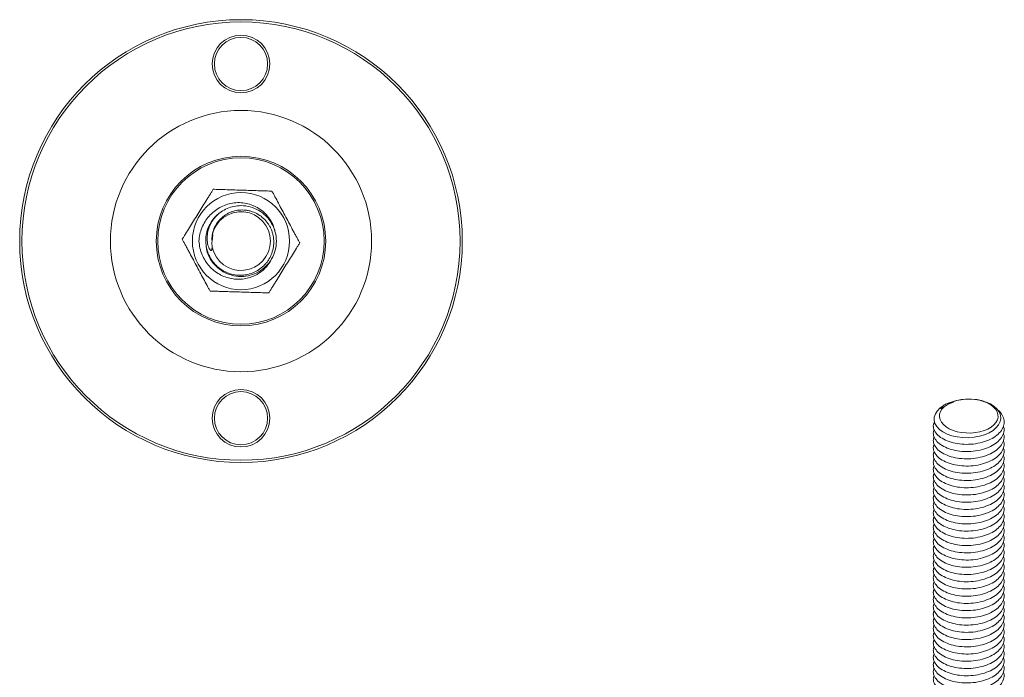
# Model space of a CAD drawing. Header units: millimetres. Extents: x 128.8 to 183.1, y 86.1 to 145.4.
# Tile 5 of 5: x 130.2 to 174.7, y 115.7 to 145.4. Entities that reach past the tile are written whole.
import ezdxf

# ---------------------------------------------------------------- set-up
doc = ezdxf.new("R2010")
doc.units = ezdxf.units.MM

msp = doc.modelspace()

# ---------------------------------------------------------------- linework, layer by layer
at = {"color": 142, "linetype": 'Continuous', "lineweight": 0, "true_color": 0x0080c0}
msp.add_line((139.327, 136.735), (139.304, 136.72), dxfattribs=at)
at = {"color": 7, "linetype": 'Continuous', "lineweight": 15}
for p, q in [((138.895, 135.395), (138.931, 135.677)), ((172.162, 128.024), (172.397, 128.117)), ((171.487, 127.058), (171.487, 127.025)), ((174.687, 127.188), (174.687, 127.221)), ((174.687, 126.862), (174.687, 126.894)), ((171.487, 126.731), (171.487, 126.698)), ((171.487, 126.404), (171.487, 126.372)), ((174.687, 126.535), (174.687, 126.568)), ((171.487, 126.078), (171.487, 126.045)), ((174.687, 126.208), (174.687, 126.241)), ((174.687, 125.882), (174.687, 125.915)), ((171.487, 125.751), (171.487, 125.719)), ((174.687, 125.555), (174.687, 125.588)), ((171.487, 125.425), (171.487, 125.392)), ((171.487, 125.098), (171.487, 125.065)), ((174.687, 125.229), (174.687, 125.261)), ((171.487, 124.771), (171.487, 124.739)), ((174.687, 124.902), (174.687, 124.935)), ((174.687, 124.575), (174.687, 124.608)), ((171.487, 124.445), (171.487, 124.412)), ((174.687, 124.249), (174.687, 124.281)), ((171.487, 124.118), (171.487, 124.085)), ((171.487, 123.792), (171.487, 123.759)), ((174.687, 123.922), (174.687, 123.955)), ((171.487, 123.465), (171.487, 123.432)), ((174.687, 123.596), (174.687, 123.628)), ((174.687, 123.269), (174.687, 123.302)), ((171.487, 123.138), (171.487, 123.106)), ((171.487, 122.812), (171.487, 122.779)), ((174.687, 122.942), (174.687, 122.975)), ((171.487, 122.485), (171.487, 122.452)), ((174.687, 122.616), (174.687, 122.648)), ((171.487, 122.158), (171.487, 122.126)), ((174.687, 122.289), (174.687, 122.322)), ((174.687, 121.962), (174.687, 121.995)), ((171.487, 121.832), (171.487, 121.799)), ((171.487, 121.505), (171.487, 121.473)), ((174.687, 121.636), (174.687, 121.669)), ((171.487, 121.179), (171.487, 121.146)), ((174.687, 121.309), (174.687, 121.342)), ((171.487, 120.852), (171.487, 120.819)), ((174.687, 120.983), (174.687, 121.015)), ((174.687, 120.656), (174.687, 120.689)), ((171.487, 120.525), (171.487, 120.493)), ((171.487, 120.199), (171.487, 120.166)), ((174.687, 120.329), (174.687, 120.362)), ((171.487, 119.872), (171.487, 119.839)), ((174.687, 120.003), (174.687, 120.035)), ((174.687, 119.676), (174.687, 119.709)), ((171.487, 119.546), (171.487, 119.513)), ((174.687, 119.35), (174.687, 119.382)), ((171.487, 119.219), (171.487, 119.186)), ((171.487, 118.892), (171.487, 118.86)), ((174.687, 119.023), (174.687, 119.056)), ((171.487, 118.566), (171.487, 118.533)), ((174.687, 118.696), (174.687, 118.729)), ((174.687, 118.37), (174.687, 118.402)), ((171.487, 118.239), (171.487, 118.206)), ((171.487, 117.912), (171.487, 117.88)), ((174.687, 118.043), (174.687, 118.076)), ((171.487, 117.586), (171.487, 117.553)), ((174.687, 117.716), (174.687, 117.749)), ((171.487, 117.259), (171.487, 117.227)), ((174.687, 117.39), (174.687, 117.423)), ((174.687, 117.063), (174.687, 117.096)), ((171.487, 116.933), (171.487, 116.9)), ((171.487, 116.606), (171.487, 116.573)), ((174.687, 116.737), (174.687, 116.769)), ((171.487, 116.279), (171.487, 116.247)), ((174.687, 116.41), (174.687, 116.443)), ((171.487, 115.953), (171.487, 115.92)), ((174.687, 116.083), (174.687, 116.116)), ((174.687, 115.757), (174.687, 115.789))]:
    msp.add_line(p, q, dxfattribs=at)
at = {"color": 7, "linetype": 'Continuous', "lineweight": 15, "flags": 128}
for points in [[(171.659, 127.709), (171.58, 127.595), (171.527, 127.449), (171.52, 127.305), (171.558, 127.158), (171.638, 127.02), (171.762, 126.888), (171.918, 126.777), (172.112, 126.679), (172.326, 126.604), (172.567, 126.55), (172.815, 126.52), (173.077, 126.515), (173.326, 126.535), (173.575, 126.581), (173.799, 126.648), (174.008, 126.738), (174.185, 126.844), (174.333, 126.969), (174.438, 127.101), (174.506, 127.246), (174.531, 127.389), (174.515, 127.537), (174.459, 127.676), (174.361, 127.812), (174.232, 127.931), (174.065, 128.038), (173.88, 128.123), (173.669, 128.192), (173.447, 128.237), (173.211, 128.26), (172.983, 128.259), (172.753, 128.236), (172.55, 128.193), (172.357, 128.13), (172.357, 128.13)], [(172.357, 128.13), (172.541, 128.189), (172.74, 128.23), (172.947, 128.252), (173.157, 128.255), (173.366, 128.239), (173.568, 128.204), (173.757, 128.151), (173.93, 128.082), (174.082, 127.997), (174.208, 127.9), (174.306, 127.793), (174.374, 127.677), (174.409, 127.558), (174.411, 127.436), (174.38, 127.316), (174.316, 127.2), (174.221, 127.091), (174.097, 126.993), (173.948, 126.907), (173.778, 126.836), (173.59, 126.781), (173.389, 126.744), (173.181, 126.726), (172.97, 126.727), (172.762, 126.747), (172.563, 126.786), (172.376, 126.843), (172.208, 126.916), (172.062, 127.003), (171.941, 127.103), (171.85, 127.212), (171.789, 127.329), (171.761, 127.449), (171.767, 127.571), (171.806, 127.691), (171.877, 127.805), (171.978, 127.912)]]:
    msp.add_lwpolyline(points, dxfattribs=at)
at = {"color": 7, "linetype": 'Continuous', "lineweight": 15}
for centre, radius in [((140.202, 135.395), 10), ((140.202, 135.395), 9.9), ((140.202, 143.395), 1.3), ((140.202, 143.395), 1.2), ((140.202, 135.395), 5.9), ((140.202, 135.395), 3.829), ((140.202, 135.395), 3.76), ((140.202, 135.395), 2.195), ((140.202, 127.395), 1.3), ((140.202, 127.395), 1.2)]:
    msp.add_circle(centre, radius, dxfattribs=at)
for radius, start, end in [(1.6, 124.1267, 159.417), (1.327, 191.6245, 168.3755)]:
    msp.add_arc((140.202, 135.395), radius, start, end, dxfattribs=at)
for points, knots in [([(137.548, 135.479), (137.566, 135.509), (137.59, 135.548), (137.643, 135.632), (137.67, 135.677), (137.756, 135.815), (137.817, 135.913), (137.938, 136.109), (137.999, 136.207), (138.123, 136.407), (138.185, 136.507), (138.31, 136.709), (138.372, 136.809), (138.496, 137.008), (138.557, 137.106), (138.647, 137.252), (138.677, 137.301), (138.737, 137.397), (138.767, 137.445), (138.824, 137.537), (138.852, 137.582), (138.905, 137.667), (138.929, 137.706), (138.947, 137.736)], [0, 0, 0, 0, 0.0625, 0.0625, 0.125, 0.125, 0.25, 0.25, 0.375, 0.375, 0.5, 0.5, 0.625, 0.625, 0.75, 0.75, 0.8125, 0.8125, 0.875, 0.875, 0.9375, 0.9375, 1, 1, 1, 1]), ([(138.947, 137.736), (138.983, 137.735), (139.028, 137.733), (139.127, 137.73), (139.18, 137.729), (139.343, 137.724), (139.457, 137.72), (139.688, 137.713), (139.804, 137.709), (140.038, 137.702), (140.156, 137.698), (140.394, 137.69), (140.511, 137.687), (140.745, 137.679), (140.861, 137.676), (141.033, 137.67), (141.09, 137.668), (141.203, 137.665), (141.259, 137.663), (141.368, 137.66), (141.421, 137.658), (141.521, 137.655), (141.566, 137.653), (141.602, 137.652)], [0, 0, 0, 0, 0.0625, 0.0625, 0.125, 0.125, 0.25, 0.25, 0.375, 0.375, 0.5, 0.5, 0.625, 0.625, 0.75, 0.75, 0.8125, 0.8125, 0.875, 0.875, 0.9375, 0.9375, 1, 1, 1, 1]), ([(141.602, 137.652), (141.619, 137.621), (141.64, 137.581), (141.687, 137.494), (141.712, 137.447), (141.789, 137.304), (141.843, 137.203), (141.952, 136.999), (142.007, 136.897), (142.117, 136.69), (142.173, 136.586), (142.285, 136.377), (142.341, 136.273), (142.452, 136.067), (142.506, 135.965), (142.588, 135.813), (142.615, 135.763), (142.668, 135.663), (142.695, 135.614), (142.746, 135.518), (142.771, 135.471), (142.818, 135.383), (142.84, 135.343), (142.857, 135.312)], [0, 0, 0, 0, 0.0625, 0.0625, 0.125, 0.125, 0.25, 0.25, 0.375, 0.375, 0.5, 0.5, 0.625, 0.625, 0.75, 0.75, 0.8125, 0.8125, 0.875, 0.875, 0.9375, 0.9375, 1, 1, 1, 1]), ([(138.704, 135.958), (138.67, 135.863), (138.646, 135.767), (138.623, 135.62), (138.617, 135.571), (138.611, 135.472), (138.61, 135.421), (138.614, 135.272), (138.627, 135.173), (138.659, 135.028), (138.672, 134.98), (138.703, 134.885), (138.721, 134.838), (138.78, 134.701), (138.828, 134.615), (138.912, 134.492), (138.942, 134.452), (139.006, 134.375), (139.04, 134.338), (139.146, 134.233), (139.222, 134.17), (139.347, 134.087), (139.39, 134.061), (139.477, 134.013), (139.522, 133.992), (139.659, 133.934), (139.754, 133.904), (139.95, 133.864), (140.049, 133.853), (140.197, 133.851), (140.247, 133.853), (140.346, 133.862), (140.396, 133.868), (140.543, 133.896), (140.638, 133.923), (140.823, 133.996), (140.913, 134.043), (141.08, 134.15), (141.158, 134.212), (141.265, 134.316), (141.299, 134.353), (141.364, 134.429), (141.423, 134.508), (141.475, 134.592), (141.523, 134.68), (141.545, 134.725), (141.604, 134.863), (141.633, 134.958), (141.672, 135.152), (141.683, 135.253), (141.683, 135.452), (141.673, 135.55), (141.643, 135.697), (141.63, 135.746), (141.6, 135.841), (141.566, 135.934), (141.522, 136.023), (141.473, 136.109), (141.446, 136.152), (141.359, 136.275), (141.294, 136.349), (141.149, 136.485), (141.068, 136.546), (140.898, 136.649), (140.808, 136.691), (140.667, 136.74), (140.618, 136.754), (140.521, 136.776), (140.423, 136.793), (140.324, 136.8), (140.224, 136.801), (140.174, 136.799), (140.025, 136.785), (139.928, 136.765), (139.785, 136.72), (139.738, 136.702), (139.647, 136.661), (139.602, 136.639), (139.473, 136.565), (139.393, 136.506), (139.245, 136.37), (139.18, 136.295), (139.067, 136.132), (139.018, 136.042), (138.944, 135.858), (138.918, 135.762), (138.902, 135.663)], [0, 0, 0, 0, 0.03125, 0.03125, 0.046875, 0.046875, 0.0625, 0.0625, 0.09375, 0.09375, 0.109375, 0.109375, 0.125, 0.125, 0.15625, 0.15625, 0.171875, 0.171875, 0.1875, 0.1875, 0.21875, 0.21875, 0.234375, 0.234375, 0.25, 0.25, 0.28125, 0.28125, 0.3125, 0.3125, 0.328125, 0.328125, 0.34375, 0.34375, 0.375, 0.375, 0.40625, 0.40625, 0.4375, 0.4375, 0.453125, 0.453125, 0.46875, 0.484375, 0.484375, 0.5, 0.5, 0.53125, 0.53125, 0.5625, 0.5625, 0.59375, 0.59375, 0.609375, 0.609375, 0.625, 0.640625, 0.640625, 0.65625, 0.65625, 0.6875, 0.6875, 0.71875, 0.71875, 0.75, 0.75, 0.765625, 0.765625, 0.78125, 0.796875, 0.796875, 0.8125, 0.8125, 0.84375, 0.84375, 0.859375, 0.859375, 0.875, 0.875, 0.90625, 0.90625, 0.9375, 0.9375, 0.96875, 0.96875, 1, 1, 1, 1]), ([(139.304, 136.72), (139.393, 136.773), (139.573, 136.88), (139.879, 136.973), (140.235, 137.01), (140.623, 136.958), (141.011, 136.796), (141.345, 136.541), (141.604, 136.205), (141.766, 135.812), (141.82, 135.395), (141.766, 134.979), (141.604, 134.586), (141.345, 134.249), (141.011, 133.994), (140.623, 133.833), (140.202, 133.776), (139.781, 133.833), (139.393, 133.994), (139.058, 134.249), (138.804, 134.586), (138.657, 134.903), (138.638, 135.102), (138.633, 135.159)], [0, 0, 0, 0, 0.0374327, 0.076108, 0.1155836, 0.1672084, 0.2170686, 0.2669287, 0.3185536, 0.3701785, 0.4200386, 0.4698988, 0.5215236, 0.5731485, 0.6230086, 0.6728688, 0.7244937, 0.7761185, 0.8259787, 0.8758388, 0.9274637, 0.9790886, 1, 1, 1, 1]), ([(138.902, 135.128), (138.899, 135.105), (138.897, 135.082), (138.892, 135.048), (138.89, 135.037), (138.886, 135.014), (138.883, 135.003), (138.877, 134.988), (138.874, 134.983), (138.868, 134.974), (138.864, 134.97), (138.855, 134.966), (138.85, 134.966), (138.84, 134.968), (138.835, 134.971), (138.822, 134.98), (138.814, 134.988), (138.8, 135.006), (138.794, 135.015), (138.776, 135.044), (138.765, 135.064), (138.746, 135.106), (138.738, 135.127), (138.716, 135.192), (138.705, 135.236), (138.678, 135.371), (138.672, 135.462), (138.677, 135.645), (138.688, 135.737), (138.728, 135.915), (138.756, 136.002), (138.81, 136.128), (138.83, 136.17), (138.874, 136.25), (138.898, 136.289), (138.974, 136.403), (139.031, 136.474), (139.16, 136.606), (139.229, 136.666), (139.304, 136.72)], [0, 0, 0, 0, 0.03125, 0.03125, 0.046875, 0.046875, 0.0625, 0.0625, 0.070313, 0.070313, 0.078125, 0.078125, 0.085938, 0.085938, 0.09375, 0.09375, 0.109375, 0.109375, 0.125, 0.125, 0.15625, 0.15625, 0.1875, 0.1875, 0.25, 0.25, 0.375, 0.375, 0.5, 0.5, 0.625, 0.625, 0.6875, 0.6875, 0.75, 0.75, 0.875, 0.875, 1, 1, 1, 1]), ([(138.802, 133.138), (138.786, 133.17), (138.764, 133.21), (138.717, 133.297), (138.692, 133.344), (138.616, 133.487), (138.561, 133.588), (138.452, 133.791), (138.397, 133.894), (138.287, 134.1), (138.231, 134.204), (138.119, 134.414), (138.063, 134.518), (137.953, 134.724), (137.898, 134.826), (137.817, 134.977), (137.79, 135.027), (137.736, 135.127), (137.71, 135.177), (137.658, 135.273), (137.633, 135.32), (137.586, 135.407), (137.564, 135.448), (137.548, 135.479)], [0, 0, 0, 0, 0.0625, 0.0625, 0.125, 0.125, 0.25, 0.25, 0.375, 0.375, 0.5, 0.5, 0.625, 0.625, 0.75, 0.75, 0.8125, 0.8125, 0.875, 0.875, 0.9375, 0.9375, 1, 1, 1, 1]), ([(141.587, 134.595), (141.551, 134.526), (141.473, 134.377), (141.306, 134.177), (141.102, 133.996), (140.869, 133.85), (140.613, 133.745), (140.339, 133.681), (140.055, 133.663), (139.769, 133.691), (139.49, 133.769), (139.223, 133.891), (138.977, 134.058), (138.759, 134.265), (138.578, 134.507), (138.436, 134.78), (138.336, 135.079), (138.314, 135.29), (138.302, 135.395)], [0, 0, 0, 0, 0.050796, 0.109736, 0.169117, 0.228497, 0.288885, 0.349286, 0.41156, 0.473834, 0.536844, 0.599864, 0.665007, 0.73015, 0.795781, 0.861418, 0.930709, 1, 1, 1, 1]), ([(142.857, 135.312), (142.838, 135.281), (142.814, 135.243), (142.762, 135.159), (142.734, 135.114), (142.648, 134.976), (142.588, 134.878), (142.466, 134.682), (142.405, 134.583), (142.281, 134.384), (142.219, 134.284), (142.094, 134.082), (142.032, 133.982), (141.909, 133.783), (141.848, 133.685), (141.757, 133.538), (141.727, 133.49), (141.667, 133.394), (141.637, 133.346), (141.58, 133.253), (141.552, 133.208), (141.5, 133.124), (141.476, 133.085), (141.457, 133.055)], [0, 0, 0, 0, 0.0625, 0.0625, 0.125, 0.125, 0.25, 0.25, 0.375, 0.375, 0.5, 0.5, 0.625, 0.625, 0.75, 0.75, 0.8125, 0.8125, 0.875, 0.875, 0.9375, 0.9375, 1, 1, 1, 1]), ([(141.457, 133.055), (141.421, 133.056), (141.376, 133.057), (141.277, 133.06), (141.224, 133.062), (141.062, 133.067), (140.947, 133.071), (140.716, 133.078), (140.6, 133.082), (140.366, 133.089), (140.248, 133.093), (140.011, 133.1), (139.893, 133.104), (139.659, 133.111), (139.543, 133.115), (139.371, 133.12), (139.314, 133.122), (139.201, 133.126), (139.145, 133.127), (139.036, 133.131), (138.983, 133.133), (138.883, 133.136), (138.838, 133.137), (138.802, 133.138)], [0, 0, 0, 0, 0.0625, 0.0625, 0.125, 0.125, 0.25, 0.25, 0.375, 0.375, 0.5, 0.5, 0.625, 0.625, 0.75, 0.75, 0.8125, 0.8125, 0.875, 0.875, 0.9375, 0.9375, 1, 1, 1, 1]), ([(171.978, 127.912), (171.959, 127.899), (171.925, 127.878), (171.883, 127.852), (171.855, 127.836), (171.84, 127.83), (171.831, 127.827), (171.824, 127.826), (171.819, 127.828), (171.816, 127.839), (171.844, 127.885), (171.932, 127.959), (172.076, 128.043), (172.24, 128.11), (172.38, 128.154), (172.468, 128.17), (172.489, 128.173)], [0, 0, 0, 0, 0.059291, 0.102244, 0.123856, 0.132513, 0.14125, 0.148955, 0.159845, 0.180085, 0.243593, 0.439162, 0.6051, 0.77559, 0.947473, 1, 1, 1, 1]), ([(174.384, 127.78), (174.416, 127.756), (174.535, 127.665), (174.646, 127.474), (174.706, 127.223), (174.651, 126.965), (174.487, 126.724), (174.231, 126.519), (173.898, 126.359), (173.506, 126.25), (173.084, 126.204), (172.668, 126.223), (172.28, 126.303), (171.942, 126.437), (171.684, 126.618), (171.526, 126.829), (171.465, 127.047), (171.512, 127.186), (171.534, 127.251)], [0, 0, 0, 0, 0.023905, 0.088523, 0.15314, 0.220045, 0.28695, 0.351568, 0.416185, 0.48309, 0.549995, 0.614613, 0.67923, 0.746135, 0.81304, 0.877658, 0.942275, 1, 1, 1, 1]), ([(172.006, 128.001), (172.004, 128), (171.952, 127.972), (171.862, 127.907), (171.746, 127.812), (171.686, 127.741), (171.659, 127.709)], [0, 0, 0, 0, 0.015279, 0.36484, 0.716596, 1, 1, 1, 1]), ([(174.655, 127.043), (174.669, 126.995), (174.707, 126.862), (174.648, 126.638), (174.488, 126.398), (174.231, 126.193), (173.898, 126.032), (173.506, 125.923), (173.084, 125.877), (172.668, 125.897), (172.28, 125.976), (171.942, 126.111), (171.683, 126.291), (171.527, 126.502), (171.467, 126.704), (171.506, 126.827), (171.523, 126.876)], [0, 0, 0, 0, 0.043188, 0.12006, 0.196932, 0.271176, 0.34542, 0.422292, 0.499164, 0.573409, 0.647653, 0.724525, 0.801397, 0.875641, 0.949885, 1, 1, 1, 1]), ([(174.655, 126.716), (174.669, 126.668), (174.707, 126.535), (174.648, 126.312), (174.488, 126.071), (174.231, 125.866), (173.898, 125.705), (173.506, 125.596), (173.084, 125.551), (172.668, 125.57), (172.28, 125.649), (171.942, 125.784), (171.683, 125.965), (171.527, 126.176), (171.467, 126.377), (171.506, 126.5), (171.523, 126.55)], [0, 0, 0, 0, 0.0431877, 0.1200597, 0.1969317, 0.271176, 0.3454202, 0.4222922, 0.4991643, 0.5734085, 0.6476528, 0.7245248, 0.8013968, 0.8756411, 0.9498853, 1, 1, 1, 1]), ([(174.655, 126.39), (174.669, 126.342), (174.707, 126.209), (174.648, 125.985), (174.488, 125.744), (174.231, 125.539), (173.898, 125.379), (173.506, 125.27), (173.084, 125.224), (172.668, 125.243), (172.28, 125.323), (171.942, 125.457), (171.683, 125.638), (171.527, 125.849), (171.467, 126.051), (171.506, 126.174), (171.523, 126.223)], [0, 0, 0, 0, 0.043188, 0.12006, 0.196932, 0.271176, 0.34542, 0.422292, 0.499164, 0.573409, 0.647653, 0.724525, 0.801397, 0.875641, 0.949885, 1, 1, 1, 1]), ([(174.655, 126.063), (174.669, 126.015), (174.707, 125.882), (174.648, 125.658), (174.488, 125.418), (174.231, 125.213), (173.898, 125.052), (173.506, 124.943), (173.084, 124.897), (172.668, 124.917), (172.28, 124.996), (171.942, 125.131), (171.683, 125.311), (171.527, 125.522), (171.467, 125.724), (171.506, 125.847), (171.523, 125.897)], [0, 0, 0, 0, 0.0431877, 0.1200597, 0.1969317, 0.271176, 0.3454202, 0.4222922, 0.4991643, 0.5734085, 0.6476528, 0.7245248, 0.8013968, 0.8756411, 0.9498853, 1, 1, 1, 1]), ([(174.655, 125.736), (174.669, 125.689), (174.707, 125.555), (174.648, 125.332), (174.488, 125.091), (174.231, 124.886), (173.898, 124.725), (173.506, 124.617), (173.084, 124.571), (172.668, 124.59), (172.28, 124.67), (171.942, 124.804), (171.683, 124.985), (171.527, 125.196), (171.467, 125.397), (171.506, 125.52), (171.523, 125.57)], [0, 0, 0, 0, 0.043188, 0.12006, 0.196932, 0.271176, 0.34542, 0.422292, 0.499164, 0.573409, 0.647653, 0.724525, 0.801397, 0.875641, 0.949885, 1, 1, 1, 1]), ([(174.655, 125.41), (174.669, 125.362), (174.707, 125.229), (174.648, 125.005), (174.488, 124.764), (174.231, 124.56), (173.898, 124.399), (173.506, 124.29), (173.084, 124.244), (172.668, 124.263), (172.28, 124.343), (171.942, 124.477), (171.683, 124.658), (171.527, 124.869), (171.467, 125.071), (171.506, 125.194), (171.523, 125.243)], [0, 0, 0, 0, 0.043188, 0.12006, 0.196932, 0.271176, 0.34542, 0.422292, 0.499164, 0.573409, 0.647653, 0.724525, 0.801397, 0.875641, 0.949885, 1, 1, 1, 1]), ([(174.655, 125.083), (174.669, 125.035), (174.707, 124.902), (174.648, 124.678), (174.488, 124.438), (174.231, 124.233), (173.898, 124.072), (173.506, 123.963), (173.084, 123.917), (172.668, 123.937), (172.28, 124.016), (171.942, 124.151), (171.683, 124.332), (171.527, 124.543), (171.467, 124.744), (171.506, 124.867), (171.523, 124.917)], [0, 0, 0, 0, 0.043188, 0.12006, 0.196932, 0.271176, 0.34542, 0.422292, 0.499164, 0.573409, 0.647653, 0.724525, 0.801397, 0.875641, 0.949885, 1, 1, 1, 1]), ([(174.655, 124.757), (174.669, 124.709), (174.707, 124.576), (174.648, 124.352), (174.488, 124.111), (174.231, 123.906), (173.898, 123.746), (173.506, 123.637), (173.084, 123.591), (172.668, 123.61), (172.28, 123.69), (171.942, 123.824), (171.683, 124.005), (171.527, 124.216), (171.467, 124.417), (171.506, 124.54), (171.523, 124.59)], [0, 0, 0, 0, 0.043188, 0.12006, 0.196932, 0.271176, 0.34542, 0.422292, 0.499164, 0.573409, 0.647653, 0.724525, 0.801397, 0.875641, 0.949885, 1, 1, 1, 1]), ([(174.655, 124.43), (174.669, 124.382), (174.707, 124.249), (174.648, 124.025), (174.488, 123.785), (174.231, 123.58), (173.898, 123.419), (173.506, 123.31), (173.084, 123.264), (172.668, 123.284), (172.28, 123.363), (171.942, 123.498), (171.683, 123.678), (171.527, 123.889), (171.467, 124.091), (171.506, 124.214), (171.523, 124.263)], [0, 0, 0, 0, 0.043188, 0.12006, 0.196932, 0.271176, 0.34542, 0.422292, 0.499164, 0.573409, 0.647653, 0.724525, 0.801397, 0.875641, 0.949885, 1, 1, 1, 1]), ([(174.655, 124.103), (174.669, 124.056), (174.707, 123.922), (174.648, 123.699), (174.488, 123.458), (174.231, 123.253), (173.898, 123.092), (173.506, 122.984), (173.084, 122.938), (172.668, 122.957), (172.28, 123.036), (171.942, 123.171), (171.683, 123.352), (171.527, 123.563), (171.467, 123.764), (171.506, 123.887), (171.523, 123.937)], [0, 0, 0, 0, 0.043188, 0.12006, 0.196932, 0.271176, 0.34542, 0.422292, 0.499164, 0.573409, 0.647653, 0.724525, 0.801397, 0.875641, 0.949885, 1, 1, 1, 1]), ([(174.655, 123.777), (174.669, 123.729), (174.707, 123.596), (174.648, 123.372), (174.488, 123.131), (174.231, 122.927), (173.898, 122.766), (173.506, 122.657), (173.084, 122.611), (172.668, 122.63), (172.28, 122.71), (171.942, 122.844), (171.683, 123.025), (171.527, 123.236), (171.467, 123.438), (171.506, 123.561), (171.523, 123.61)], [0, 0, 0, 0, 0.0431877, 0.1200597, 0.1969317, 0.271176, 0.3454202, 0.4222922, 0.4991643, 0.5734085, 0.6476528, 0.7245248, 0.8013968, 0.8756411, 0.9498853, 1, 1, 1, 1]), ([(174.655, 123.45), (174.669, 123.402), (174.707, 123.269), (174.648, 123.045), (174.488, 122.805), (174.231, 122.6), (173.898, 122.439), (173.506, 122.33), (173.084, 122.284), (172.668, 122.304), (172.28, 122.383), (171.942, 122.518), (171.683, 122.698), (171.527, 122.909), (171.467, 123.111), (171.506, 123.234), (171.523, 123.284)], [0, 0, 0, 0, 0.043188, 0.12006, 0.196932, 0.271176, 0.34542, 0.422292, 0.499164, 0.573409, 0.647653, 0.724525, 0.801397, 0.875641, 0.949885, 1, 1, 1, 1]), ([(174.655, 123.124), (174.669, 123.076), (174.707, 122.943), (174.648, 122.719), (174.488, 122.478), (174.231, 122.273), (173.898, 122.113), (173.506, 122.004), (173.084, 121.958), (172.668, 121.977), (172.28, 122.057), (171.942, 122.191), (171.683, 122.372), (171.527, 122.583), (171.467, 122.784), (171.506, 122.907), (171.523, 122.957)], [0, 0, 0, 0, 0.043188, 0.12006, 0.196932, 0.271176, 0.34542, 0.422292, 0.499164, 0.573409, 0.647653, 0.724525, 0.801397, 0.875641, 0.949885, 1, 1, 1, 1]), ([(174.655, 122.797), (174.669, 122.749), (174.707, 122.616), (174.648, 122.392), (174.488, 122.152), (174.231, 121.947), (173.898, 121.786), (173.506, 121.677), (173.084, 121.631), (172.668, 121.651), (172.28, 121.73), (171.942, 121.865), (171.683, 122.045), (171.527, 122.256), (171.467, 122.458), (171.506, 122.581), (171.523, 122.63)], [0, 0, 0, 0, 0.043188, 0.12006, 0.196932, 0.271176, 0.34542, 0.422292, 0.499164, 0.573409, 0.647653, 0.724525, 0.801397, 0.875641, 0.949885, 1, 1, 1, 1]), ([(174.655, 122.47), (174.669, 122.422), (174.707, 122.289), (174.648, 122.065), (174.488, 121.825), (174.231, 121.62), (173.898, 121.459), (173.506, 121.35), (173.084, 121.305), (172.668, 121.324), (172.28, 121.403), (171.942, 121.538), (171.683, 121.719), (171.527, 121.93), (171.467, 122.131), (171.506, 122.254), (171.523, 122.304)], [0, 0, 0, 0, 0.043188, 0.12006, 0.196932, 0.271176, 0.34542, 0.422292, 0.499164, 0.573409, 0.647653, 0.724525, 0.801397, 0.875641, 0.949885, 1, 1, 1, 1]), ([(174.655, 122.144), (174.669, 122.096), (174.707, 121.963), (174.648, 121.739), (174.488, 121.498), (174.231, 121.293), (173.898, 121.133), (173.506, 121.024), (173.084, 120.978), (172.668, 120.997), (172.28, 121.077), (171.942, 121.211), (171.683, 121.392), (171.527, 121.603), (171.467, 121.804), (171.506, 121.928), (171.523, 121.977)], [0, 0, 0, 0, 0.043188, 0.12006, 0.196932, 0.271176, 0.34542, 0.422292, 0.499164, 0.573409, 0.647653, 0.724525, 0.801397, 0.875641, 0.949885, 1, 1, 1, 1]), ([(174.655, 121.817), (174.669, 121.769), (174.707, 121.636), (174.648, 121.412), (174.488, 121.172), (174.231, 120.967), (173.898, 120.806), (173.506, 120.697), (173.084, 120.651), (172.668, 120.671), (172.28, 120.75), (171.942, 120.885), (171.683, 121.065), (171.527, 121.276), (171.467, 121.478), (171.506, 121.601), (171.523, 121.651)], [0, 0, 0, 0, 0.043188, 0.12006, 0.196932, 0.271176, 0.34542, 0.422292, 0.499164, 0.573409, 0.647653, 0.724525, 0.801397, 0.875641, 0.949885, 1, 1, 1, 1]), ([(174.655, 121.49), (174.669, 121.443), (174.707, 121.309), (174.648, 121.086), (174.488, 120.845), (174.231, 120.64), (173.898, 120.479), (173.506, 120.371), (173.084, 120.325), (172.668, 120.344), (172.28, 120.424), (171.942, 120.558), (171.683, 120.739), (171.527, 120.95), (171.467, 121.151), (171.506, 121.274), (171.523, 121.324)], [0, 0, 0, 0, 0.043188, 0.12006, 0.196932, 0.271176, 0.34542, 0.422292, 0.499164, 0.573409, 0.647653, 0.724525, 0.801397, 0.875641, 0.949885, 1, 1, 1, 1]), ([(174.655, 121.164), (174.669, 121.116), (174.707, 120.983), (174.648, 120.759), (174.488, 120.518), (174.231, 120.314), (173.898, 120.153), (173.506, 120.044), (173.084, 119.998), (172.668, 120.017), (172.28, 120.097), (171.942, 120.231), (171.683, 120.412), (171.527, 120.623), (171.467, 120.825), (171.506, 120.948), (171.523, 120.997)], [0, 0, 0, 0, 0.043188, 0.12006, 0.196932, 0.271176, 0.34542, 0.422292, 0.499164, 0.573409, 0.647653, 0.724525, 0.801397, 0.875641, 0.949885, 1, 1, 1, 1]), ([(174.655, 120.837), (174.669, 120.789), (174.707, 120.656), (174.648, 120.432), (174.488, 120.192), (174.231, 119.987), (173.898, 119.826), (173.506, 119.717), (173.084, 119.671), (172.668, 119.691), (172.28, 119.77), (171.942, 119.905), (171.683, 120.086), (171.527, 120.297), (171.467, 120.498), (171.506, 120.621), (171.523, 120.671)], [0, 0, 0, 0, 0.043188, 0.12006, 0.196932, 0.271176, 0.34542, 0.422292, 0.499164, 0.573409, 0.647653, 0.724525, 0.801397, 0.875641, 0.949885, 1, 1, 1, 1]), ([(174.655, 120.511), (174.669, 120.463), (174.707, 120.33), (174.648, 120.106), (174.488, 119.865), (174.231, 119.66), (173.898, 119.5), (173.506, 119.391), (173.084, 119.345), (172.668, 119.364), (172.28, 119.444), (171.942, 119.578), (171.683, 119.759), (171.527, 119.97), (171.467, 120.171), (171.506, 120.294), (171.523, 120.344)], [0, 0, 0, 0, 0.0431877, 0.1200597, 0.1969317, 0.271176, 0.3454202, 0.4222922, 0.4991643, 0.5734085, 0.6476528, 0.7245248, 0.8013968, 0.8756411, 0.9498853, 1, 1, 1, 1]), ([(174.655, 120.184), (174.669, 120.136), (174.707, 120.003), (174.648, 119.779), (174.488, 119.539), (174.231, 119.334), (173.898, 119.173), (173.506, 119.064), (173.084, 119.018), (172.668, 119.038), (172.28, 119.117), (171.942, 119.252), (171.683, 119.432), (171.527, 119.643), (171.467, 119.845), (171.506, 119.968), (171.523, 120.017)], [0, 0, 0, 0, 0.043188, 0.12006, 0.196932, 0.271176, 0.34542, 0.422292, 0.499164, 0.573409, 0.647653, 0.724525, 0.801397, 0.875641, 0.949885, 1, 1, 1, 1]), ([(174.655, 119.857), (174.669, 119.81), (174.707, 119.676), (174.648, 119.453), (174.488, 119.212), (174.231, 119.007), (173.898, 118.846), (173.506, 118.738), (173.084, 118.692), (172.668, 118.711), (172.28, 118.79), (171.942, 118.925), (171.683, 119.106), (171.527, 119.317), (171.467, 119.518), (171.506, 119.641), (171.523, 119.691)], [0, 0, 0, 0, 0.043188, 0.12006, 0.196932, 0.271176, 0.34542, 0.422292, 0.499164, 0.573409, 0.647653, 0.724525, 0.801397, 0.875641, 0.949885, 1, 1, 1, 1]), ([(174.655, 119.531), (174.669, 119.483), (174.707, 119.35), (174.648, 119.126), (174.488, 118.885), (174.231, 118.681), (173.898, 118.52), (173.506, 118.411), (173.084, 118.365), (172.668, 118.384), (172.28, 118.464), (171.942, 118.598), (171.683, 118.779), (171.527, 118.99), (171.467, 119.192), (171.506, 119.315), (171.523, 119.364)], [0, 0, 0, 0, 0.043188, 0.12006, 0.196932, 0.271176, 0.34542, 0.422292, 0.499164, 0.573409, 0.647653, 0.724525, 0.801397, 0.875641, 0.949885, 1, 1, 1, 1]), ([(174.655, 119.204), (174.669, 119.156), (174.707, 119.023), (174.648, 118.799), (174.488, 118.559), (174.231, 118.354), (173.898, 118.193), (173.506, 118.084), (173.084, 118.038), (172.668, 118.058), (172.28, 118.137), (171.942, 118.272), (171.683, 118.452), (171.527, 118.663), (171.467, 118.865), (171.506, 118.988), (171.523, 119.038)], [0, 0, 0, 0, 0.043188, 0.12006, 0.196932, 0.271176, 0.34542, 0.422292, 0.499164, 0.573409, 0.647653, 0.724525, 0.801397, 0.875641, 0.949885, 1, 1, 1, 1]), ([(174.655, 118.878), (174.669, 118.83), (174.707, 118.697), (174.648, 118.473), (174.488, 118.232), (174.231, 118.027), (173.898, 117.867), (173.506, 117.758), (173.084, 117.712), (172.668, 117.731), (172.28, 117.811), (171.942, 117.945), (171.683, 118.126), (171.527, 118.337), (171.467, 118.538), (171.506, 118.661), (171.523, 118.711)], [0, 0, 0, 0, 0.0431877, 0.1200597, 0.1969317, 0.271176, 0.3454202, 0.4222922, 0.4991643, 0.5734085, 0.6476528, 0.7245248, 0.8013968, 0.8756411, 0.9498853, 1, 1, 1, 1]), ([(174.655, 118.551), (174.669, 118.503), (174.707, 118.37), (174.648, 118.146), (174.488, 117.906), (174.231, 117.701), (173.898, 117.54), (173.506, 117.431), (173.084, 117.385), (172.668, 117.405), (172.28, 117.484), (171.942, 117.618), (171.683, 117.799), (171.527, 118.01), (171.467, 118.212), (171.506, 118.335), (171.523, 118.384)], [0, 0, 0, 0, 0.043188, 0.12006, 0.196932, 0.271176, 0.34542, 0.422292, 0.499164, 0.573409, 0.647653, 0.724525, 0.801397, 0.875641, 0.949885, 1, 1, 1, 1]), ([(174.655, 118.224), (174.669, 118.176), (174.707, 118.043), (174.648, 117.819), (174.488, 117.579), (174.231, 117.374), (173.898, 117.213), (173.506, 117.104), (173.084, 117.059), (172.668, 117.078), (172.28, 117.157), (171.942, 117.292), (171.683, 117.473), (171.527, 117.684), (171.467, 117.885), (171.506, 118.008), (171.523, 118.058)], [0, 0, 0, 0, 0.0431877, 0.1200597, 0.1969317, 0.271176, 0.3454202, 0.4222922, 0.4991643, 0.5734085, 0.6476528, 0.7245248, 0.8013968, 0.8756411, 0.9498853, 1, 1, 1, 1]), ([(174.655, 117.898), (174.669, 117.85), (174.707, 117.717), (174.648, 117.493), (174.488, 117.252), (174.231, 117.047), (173.898, 116.887), (173.506, 116.778), (173.084, 116.732), (172.668, 116.751), (172.28, 116.831), (171.942, 116.965), (171.683, 117.146), (171.527, 117.357), (171.467, 117.558), (171.506, 117.682), (171.523, 117.731)], [0, 0, 0, 0, 0.043188, 0.12006, 0.196932, 0.271176, 0.34542, 0.422292, 0.499164, 0.573409, 0.647653, 0.724525, 0.801397, 0.875641, 0.949885, 1, 1, 1, 1]), ([(174.655, 117.571), (174.669, 117.523), (174.707, 117.39), (174.648, 117.166), (174.488, 116.926), (174.231, 116.721), (173.898, 116.56), (173.506, 116.451), (173.084, 116.405), (172.668, 116.425), (172.28, 116.504), (171.942, 116.639), (171.683, 116.819), (171.527, 117.03), (171.467, 117.232), (171.506, 117.355), (171.523, 117.404)], [0, 0, 0, 0, 0.043188, 0.12006, 0.196932, 0.271176, 0.34542, 0.422292, 0.499164, 0.573409, 0.647653, 0.724525, 0.801397, 0.875641, 0.949885, 1, 1, 1, 1]), ([(174.655, 117.244), (174.669, 117.197), (174.707, 117.063), (174.648, 116.84), (174.488, 116.599), (174.231, 116.394), (173.898, 116.233), (173.506, 116.125), (173.084, 116.079), (172.668, 116.098), (172.28, 116.178), (171.942, 116.312), (171.683, 116.493), (171.527, 116.704), (171.467, 116.905), (171.506, 117.028), (171.523, 117.078)], [0, 0, 0, 0, 0.0431877, 0.1200597, 0.1969317, 0.271176, 0.3454202, 0.4222922, 0.4991643, 0.5734085, 0.6476528, 0.7245248, 0.8013968, 0.8756411, 0.9498853, 1, 1, 1, 1]), ([(174.655, 116.918), (174.669, 116.87), (174.707, 116.737), (174.648, 116.513), (174.488, 116.272), (174.231, 116.068), (173.898, 115.907), (173.506, 115.798), (173.084, 115.752), (172.668, 115.771), (172.28, 115.851), (171.942, 115.985), (171.683, 116.166), (171.527, 116.377), (171.467, 116.579), (171.506, 116.702), (171.523, 116.751)], [0, 0, 0, 0, 0.043188, 0.12006, 0.196932, 0.271176, 0.34542, 0.422292, 0.499164, 0.573409, 0.647653, 0.724525, 0.801397, 0.875641, 0.949885, 1, 1, 1, 1]), ([(174.655, 116.591), (174.669, 116.543), (174.707, 116.41), (174.648, 116.186), (174.488, 115.946), (174.231, 115.741), (173.898, 115.58), (173.506, 115.471), (173.084, 115.425), (172.668, 115.445), (172.28, 115.524), (171.942, 115.659), (171.683, 115.839), (171.527, 116.051), (171.467, 116.252), (171.506, 116.375), (171.523, 116.425)], [0, 0, 0, 0, 0.0431877, 0.1200597, 0.1969317, 0.271176, 0.3454202, 0.4222922, 0.4991643, 0.5734085, 0.6476528, 0.7245248, 0.8013968, 0.8756411, 0.9498853, 1, 1, 1, 1]), ([(174.655, 116.265), (174.669, 116.217), (174.707, 116.084), (174.648, 115.86), (174.488, 115.619), (174.231, 115.414), (173.898, 115.254), (173.506, 115.145), (173.084, 115.099), (172.668, 115.118), (172.28, 115.198), (171.942, 115.332), (171.683, 115.513), (171.527, 115.724), (171.467, 115.925), (171.506, 116.048), (171.523, 116.098)], [0, 0, 0, 0, 0.043188, 0.12006, 0.196932, 0.271176, 0.34542, 0.422292, 0.499164, 0.573409, 0.647653, 0.724525, 0.801397, 0.875641, 0.949885, 1, 1, 1, 1]), ([(174.655, 115.938), (174.669, 115.89), (174.707, 115.757), (174.648, 115.533), (174.488, 115.293), (174.231, 115.088), (173.898, 114.927), (173.506, 114.818), (173.084, 114.772), (172.668, 114.792), (172.28, 114.871), (171.942, 115.006), (171.683, 115.186), (171.527, 115.397), (171.467, 115.599), (171.506, 115.722), (171.523, 115.771)], [0, 0, 0, 0, 0.043188, 0.12006, 0.196932, 0.271176, 0.34542, 0.422292, 0.499164, 0.573409, 0.647653, 0.724525, 0.801397, 0.875641, 0.949885, 1, 1, 1, 1])]:
    msp.add_open_spline(points, degree=3, knots=knots, dxfattribs=at)
at = {"color": 142, "linetype": 'Continuous', "lineweight": 0, "true_color": 0x0080c0}
msp.add_open_spline([(138.302, 135.395), (138.313, 135.603), (138.358, 135.804), (138.476, 136.093), (138.523, 136.185), (138.63, 136.36), (138.691, 136.443), (138.828, 136.6), (138.903, 136.671), (139.063, 136.8), (139.148, 136.858), (139.33, 136.959), (139.425, 137.001), (139.619, 137.068), (139.719, 137.094), (139.924, 137.127), (140.028, 137.134), (140.233, 137.13), (140.336, 137.118), (140.54, 137.077), (140.639, 137.047), (140.782, 136.99), (140.829, 136.969), (140.921, 136.922), (140.966, 136.896), (141.098, 136.813), (141.179, 136.75), (141.292, 136.645), (141.328, 136.608), (141.397, 136.53), (141.43, 136.489), (141.522, 136.364), (141.575, 136.276), (141.663, 136.09), (141.698, 135.991), (141.724, 135.89)], degree=3, knots=[0, 0, 0, 0, 0.125, 0.125, 0.1875, 0.1875, 0.25, 0.25, 0.3125, 0.3125, 0.375, 0.375, 0.4375, 0.4375, 0.5, 0.5, 0.5625, 0.5625, 0.625, 0.625, 0.6875, 0.6875, 0.71875, 0.71875, 0.75, 0.75, 0.8125, 0.8125, 0.84375, 0.84375, 0.875, 0.875, 0.9375, 0.9375, 1, 1, 1, 1], dxfattribs=at)
at = {"color": 7, "linetype": 'Continuous', "lineweight": 15}
for points in [[(138.902, 135.663), (138.891, 135.575), (138.888, 135.485), (138.895, 135.395)], [(138.895, 135.395), (138.888, 135.306), (138.891, 135.216), (138.902, 135.128)], [(172.162, 128.024), (172.094, 127.99), (172.033, 127.952), (171.978, 127.912)], [(172.357, 128.13), (172.287, 128.099), (172.221, 128.063), (172.162, 128.024)]]:
    msp.add_open_spline(points, degree=3, dxfattribs=at)

doc.saveas('drawing.dxf')
